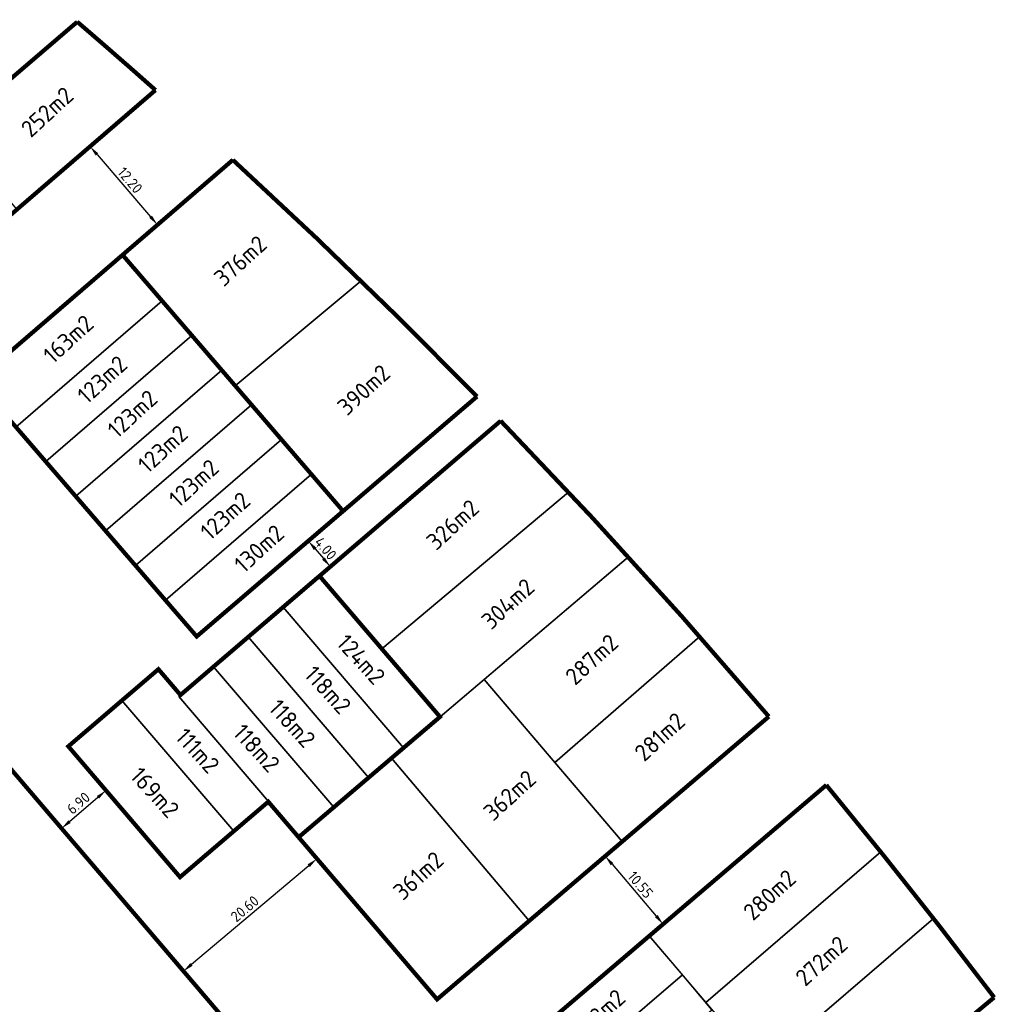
# Model space of a CAD drawing. Header units: metres. Extents: x 104077 to 107207, y 427465 to 428236.
# Tile 5 of 7: x 104482 to 104597, y 428001 to 428117. Entities that reach past the tile are written whole.
import ezdxf

# ---------------------------------------------------------------- set-up
doc = ezdxf.new("R2010")
doc.units = ezdxf.units.M
doc.layers.get('DefPoints').update_dxf_attribs({"color": 211, "lineweight": 18})
for name, color, linetype, lineweight in [('_BPD-AL-T25', 7, 'Continuous', 25), ('_BPD_uitgfite', 170, 'Continuous', 30), ('_GEMEENTE-AL-T25 2.7', 7, 'Continuous', 25), ('_GEMEENTE_uitgifte 2.7', 170, 'Continuous', 30), ('maatvoering', 130, 'Continuous', 30)]:
    doc.layers.add(name, color=color, linetype=linetype, lineweight=lineweight)
for name, color, linetype in [('_BPD_kavels grijs', 8, 'KG-KADASTRAAL'), ('_GEMEENTE_kavels grijs 2.7', 8, 'KG-KADASTRAAL'), ('_Trivire_kavels grijs', 8, 'KG-KADASTRAAL'), ('_Trivire_uitgifte', 170, 'Continuous'), ('_VolkerWessels-AL-T25', 7, 'KG-KADASTRAAL'), ('_VolkerWessels_kavels grijs', 8, 'KG-KADASTRAAL'), ('_VolkerWessels_uitgifte', 170, 'Continuous')]:
    doc.layers.add(name, color=color, linetype=linetype)
doc.styles.add('NLCS-ISO', font='NLCS-ISO.ttf')
doc.styles.add('NLCS-ISO-M500-T25', font='NLCS-ISO.ttf', dxfattribs={"height": 1.25})
doc.linetypes.add('KG-KADASTRAAL', pattern='A,5.5,-2,["K",Standard,S=1.8,R=0,X=0,Y=-0.9],-2,5.5,-2,[5,NLCS.SHX,S=0.75,R=0,X=0,Y=0],-2', length=19)
doc.dimstyles.new('NLCS-M500-T25-PIJL_L2_H1', dxfattribs={"dimscale": 0.5, "dimtxt": 1.25, "dimasz": 2.5, "dimexe": 2, "dimexo": 2, "dimgap": 0.7, "dimtad": 1, "dimzin": 0, "dimdsep": 46, "dimtxsty": 'NLCS-ISO-M500-T25', "dimcen": 2.5, "dimdle": 2, "dimclrd": 256, "dimclre": 256, "dimclrt": 7, "dimadec": 1, "dimazin": 0, "dimtfac": 1, "dimtofl": 0, "dimtmove": 0, "dimatfit": 3, "dimfxl": 2, "dimfxlon": 1, "dimtfill": 1, "dimtfillclr": 256, "dimtolj": 1, "dimtzin": 0, "dimlwd": -1, "dimlwe": -1, "dimarcsym": 0})

# ---------------------------------------------------------------- blocks, each defined once
blk = doc.blocks.new('*D17')
at = {"layer": 'DefPoints', "color": 0, "transparency": 16777216}
for p in [(104490.35, 428101.8), (104498.31, 428092.56), (104498.31, 428092.56)]:
    blk.add_point(p, dxfattribs=at)
at = {"layer": 'maatvoering', "transparency": 16777216}
for p, q in [((104490.35, 428101.8), (104491.11, 428102.45)), ((104491.17, 428100.85), (104497.5, 428093.51)), ((104498.31, 428092.56), (104499.07, 428093.21))]:
    blk.add_line(p, q, dxfattribs=at)
for points in [[(104491.32, 428100.99), (104491.01, 428100.72), (104490.35, 428101.8)], [(104497.65, 428093.64), (104497.34, 428093.37), (104498.31, 428092.56)]]:
    blk.add_solid(points, dxfattribs=at)
at = {"layer": 'maatvoering', "color": 7, "transparency": 16777216, "insert": (104495.07, 428097.82), "char_height": 1.25, "attachment_point": 5, "rotation": 310.7474, "style": 'NLCS-ISO-M500-T25', "bg_fill": 3, "box_fill_scale": 1.1, "bg_fill_color": 256, "bg_fill_true_color": 13158600, "bg_fill_transparency": 0}
blk.add_mtext('\\A1;12.20', dxfattribs=at)
blk = doc.blocks.new('*D38')
at = {"layer": 'DefPoints', "color": 0, "transparency": 16777216}
for p in [(104515.36, 428054.61), (104517.97, 428051.57)]:
    blk.add_point(p, dxfattribs=at)
at = {"layer": 'maatvoering', "transparency": 16777216}
for p, q in [((104516.1, 428055.24), (104516.86, 428055.89)), ((104516.92, 428054.29), (104517.89, 428053.15)), ((104518.71, 428052.2), (104519.47, 428052.85))]:
    blk.add_line(p, q, dxfattribs=at)
for points in [[(104517.08, 428054.43), (104516.76, 428054.16), (104516.1, 428055.24)], [(104518.05, 428053.29), (104517.74, 428053.02), (104518.71, 428052.2)]]:
    blk.add_solid(points, dxfattribs=at)
at = {"layer": 'maatvoering', "color": 7, "transparency": 16777216, "insert": (104518.15, 428054.36), "char_height": 1.25, "attachment_point": 5, "rotation": 310.5675, "style": 'NLCS-ISO-M500-T25', "bg_fill": 3, "box_fill_scale": 1.1, "bg_fill_color": 256, "bg_fill_true_color": 13158600, "bg_fill_transparency": 0}
blk.add_mtext('\\A1;4.00', dxfattribs=at)
at = {"layer": 'DefPoints', "color": 0, "transparency": 16777216}
blk.add_point((104518.71, 428052.2), dxfattribs=at)
blk = doc.blocks.new('*D40')
at = {"layer": 'DefPoints', "color": 0, "transparency": 16777216}
for p in [(104551.52, 428018.36), (104557.98, 428010.01), (104558.36, 428010.33)]:
    blk.add_point(p, dxfattribs=at)
at = {"layer": 'maatvoering', "transparency": 16777216}
for p, q in [((104551.14, 428018.04), (104550.38, 428017.39)), ((104551.95, 428017.09), (104557.17, 428010.96)), ((104557.98, 428010.01), (104557.22, 428009.36))]:
    blk.add_line(p, q, dxfattribs=at)
for points in [[(104552.11, 428017.22), (104551.79, 428016.95), (104551.14, 428018.04)], [(104557.33, 428011.1), (104557.01, 428010.83), (104557.98, 428010.01)]]:
    blk.add_solid(points, dxfattribs=at)
at = {"layer": 'maatvoering', "color": 7, "transparency": 16777216, "insert": (104555.3, 428014.66), "char_height": 1.25, "attachment_point": 5, "rotation": 310.4436, "style": 'NLCS-ISO-M500-T25', "bg_fill": 3, "box_fill_scale": 1.1, "bg_fill_color": 256, "bg_fill_true_color": 13158600, "bg_fill_transparency": 0}
blk.add_mtext('\\A1;10.55', dxfattribs=at)
blk = doc.blocks.new('*D46')
at = {"layer": 'DefPoints', "color": 0, "transparency": 16777216}
for p in [(104514.96, 428020.27), (104499.21, 428006.99), (104501.36, 428004.44)]:
    blk.add_point(p, dxfattribs=at)
at = {"layer": 'maatvoering', "transparency": 16777216}
for p, q in [((104516.47, 428018.48), (104517.75, 428016.95)), ((104516.15, 428016.91), (104502.31, 428005.25)), ((104500.71, 428005.21), (104502, 428003.68))]:
    blk.add_line(p, q, dxfattribs=at)
for points in [[(104516.02, 428017.07), (104516.29, 428016.75), (104517.11, 428017.72)], [(104502.18, 428005.41), (104502.45, 428005.09), (104501.36, 428004.44)]]:
    blk.add_solid(points, dxfattribs=at)
at = {"layer": 'maatvoering', "color": 7, "transparency": 16777216, "insert": (104508.61, 428011.83), "char_height": 1.25, "attachment_point": 5, "rotation": 40.1229, "style": 'NLCS-ISO-M500-T25', "bg_fill": 3, "box_fill_scale": 1.1, "bg_fill_color": 256, "bg_fill_true_color": 13158600, "bg_fill_transparency": 0}
blk.add_mtext('\\A1;20.60', dxfattribs=at)
blk = doc.blocks.new('*D47')
at = {"layer": 'DefPoints', "color": 0, "transparency": 16777216}
for p in [(104492.23, 428025.79), (104492.23, 428025.79), (104486.99, 428021.31)]:
    blk.add_point(p, dxfattribs=at)
at = {"layer": 'maatvoering', "transparency": 16777216}
for p, q in [((104487.94, 428022.12), (104491.28, 428024.98)), ((104492.23, 428025.79), (104492.88, 428025.03)), ((104486.99, 428021.31), (104487.64, 428020.55))]:
    blk.add_line(p, q, dxfattribs=at)
for points in [[(104491.14, 428025.13), (104491.41, 428024.82), (104492.23, 428025.79)], [(104487.8, 428022.28), (104488.07, 428021.96), (104486.99, 428021.31)]]:
    blk.add_solid(points, dxfattribs=at)
at = {"layer": 'maatvoering', "color": 7, "transparency": 16777216, "insert": (104488.97, 428024.29), "char_height": 1.25, "attachment_point": 5, "rotation": 40.5026, "style": 'NLCS-ISO-M500-T25', "bg_fill": 3, "box_fill_scale": 1.1, "bg_fill_color": 256, "bg_fill_true_color": 13158600, "bg_fill_transparency": 0}
blk.add_mtext('\\A1;6.90', dxfattribs=at)

msp = doc.modelspace()

# ---------------------------------------------------------------- linework, layer by layer
at = {"layer": '_BPD_kavels grijs', "ltscale": 0.2, "flags": 128}
for points in [[(104536.015, 428072.286, 0.0065299), (104522.326, 428085.932), (104507.469, 428073.565), (104520.213, 428058.758), (104536.015, 428072.286, 0.0065299)], [(104553.88, 428053.348, 0.0035185), (104546.814, 428060.999), (104524.783, 428042.501), (104531.648, 428034.476), (104553.88, 428053.348, 0.0035185)], [(104562.299, 428043.944, 0.004264), (104553.88, 428053.348), (104536.849, 428038.891), (104545.196, 428029.1), (104562.299, 428043.944, 0.004264)], [(104570.461, 428034.509, 0.0042146), (104562.299, 428043.944), (104545.196, 428029.1), (104553.159, 428019.761), (104570.461, 428034.509, 0.0042146)], [(104589.904, 428010.661, 0.0033955), (104583.662, 428018.539), (104563.022, 428000.744), (104569.483, 427993.117), (104589.904, 428010.661, 0.0033955)], [(104597.052, 428001.36, 0.0039626), (104589.904, 428010.661), (104569.483, 427993.117), (104576.774, 427984.51), (104597.052, 428001.36, 0.0039626)]]:
    msp.add_lwpolyline(points, format="xyb", close=True, dxfattribs=at)
for points in [[(104560.248, 428004.018), (104556.35, 428008.619), (104539.033, 427993.857), (104543.039, 427989.214), (104560.248, 428004.018)], [(104563.739, 427999.898), (104560.248, 428004.018), (104543.039, 427989.214), (104546.566, 427985.125), (104563.739, 427999.898)]]:
    msp.add_lwpolyline(points, close=True, dxfattribs=at)
at = {"layer": '_BPD_uitgfite', "const_width": 0.5, "flags": 128}
for points in [[(104494.183, 428089.001), (104520.213, 428058.758), (104536.015, 428072.286, 0.0135589), (104507.2, 428100.216)], [(104514.962, 428020.268), (104531.305, 428001.133), (104570.461, 428034.509, 0.0159215), (104538.808, 428069.412), (104517.424, 428051.105), (104531.647, 428034.477)], [(104597.052, 428001.36, 0.0107941), (104577.239, 428026.424), (104539.033, 427993.857), (104559.488, 427970.145), (104597.052, 428001.36)]]:
    msp.add_lwpolyline(points, format="xyb", close=True, dxfattribs=at)
at = {"layer": '_Trivire_uitgifte', "const_width": 0.5, "flags": 128}
msp.add_lwpolyline([(104483.943, 427961.747), (104447.836, 428004.012), (104478.825, 428030.871), (104515.133, 427988.334)], close=True, dxfattribs=at)
at = {"layer": '_VolkerWessels_kavels grijs', "ltscale": 0.2, "flags": 128}
for points in [[(104498.85, 428083.579), (104494.183, 428089.001), (104476.908, 428074.117), (104481.596, 428068.686), (104498.85, 428083.579)], [(104502.372, 428079.486), (104498.85, 428083.579), (104481.596, 428068.686), (104485.125, 428064.598), (104502.372, 428079.486)], [(104505.895, 428075.393), (104502.372, 428079.486), (104485.125, 428064.598), (104488.653, 428060.51), (104505.895, 428075.393)], [(104509.418, 428071.3), (104505.895, 428075.393), (104488.653, 428060.51), (104492.182, 428056.422), (104509.418, 428071.3)], [(104512.94, 428067.207), (104509.418, 428071.3), (104492.182, 428056.422), (104495.71, 428052.335), (104512.94, 428067.207)], [(104513.125, 428047.424), (104509.023, 428043.912), (104523.227, 428027.306), (104527.338, 428030.807), (104513.125, 428047.424)], [(104509.023, 428043.912), (104504.921, 428040.4), (104519.115, 428023.805), (104523.227, 428027.306), (104509.023, 428043.912)], [(104500.819, 428036.888), (104501.017, 428037.057), (104498.417, 428040.096), (104494.117, 428036.415), (104507.318, 428020.982), (104511.385, 428024.456), (104511.424, 428024.489), (104500.819, 428036.888)]]:
    msp.add_lwpolyline(points, close=True, dxfattribs=at)
at = {"layer": '_VolkerWessels_uitgifte', "const_width": 0.5, "flags": 128}
for points in [[(104476.908, 428074.117), (104502.934, 428043.966), (104520.213, 428058.758), (104494.183, 428089.001)], [(104498.417, 428040.096), (104501.017, 428037.057), (104517.424, 428051.105), (104531.647, 428034.477), (104514.962, 428020.268), (104511.385, 428024.456), (104500.967, 428015.558), (104487.784, 428030.993)]]:
    msp.add_lwpolyline(points, close=True, dxfattribs=at)

# ---------------------------------------------------------------- texts
at = {"layer": '_BPD-AL-T25', "char_height": 2, "width": 14.51984, "attachment_point": 1, "rotation": 42.54287, "style": 'NLCS-ISO'}
for s, insert in [('\\A1;376m2', (104504.781, 428086.618)), ('\\A1;390m2', (104519.337, 428071.395)), ('\\A1;326m2', (104529.847, 428055.491)), ('\\A1;304m2', (104536.344, 428046.129)), ('\\A1;287m2', (104546.241, 428039.561)), ('\\A1;281m2', (104554.402, 428030.56)), ('\\A1;362m2', (104536.573, 428023.539)), ('\\A1;361m2', (104525.92, 428014.177)), ('\\A1;280m2', (104567.236, 428011.782)), ('\\A1;272m2', (104573.399, 428004.027)), ('\\A1;138m2', (104547.323, 427997.876))]:
    msp.add_mtext(s, dxfattribs=dict(at, insert=insert))
at = {"layer": '_GEMEENTE-AL-T25 2.7', "insert": (104482.005, 428104.217), "char_height": 2, "width": 14.51984, "attachment_point": 1, "rotation": 42.54287, "style": 'NLCS-ISO'}
msp.add_mtext('\\A1;252m2', dxfattribs=at)
at = {"layer": '_VolkerWessels-AL-T25', "char_height": 2, "width": 14.51984, "attachment_point": 1, "style": 'NLCS-ISO'}
for s, insert, rotation in [('\\A1;163m2', (104484.615, 428077.504), 42.54287), ('\\A1;123m2', (104488.642, 428072.757), 42.54287), ('\\A1;123m2', (104492.201, 428068.706), 42.54287), ('\\A1;123m2', (104495.791, 428064.562), 42.54287), ('\\A1;123m2', (104499.45, 428060.529), 42.54287), ('\\A1;123m2', (104503.163, 428056.664), 42.54287), ('\\A1;130m2', (104507.156, 428052.798), 42.54287), ('\\A1;124m2', (104520.766, 428044.431), 312.54287), ('\\A1;118m2', (104516.963, 428040.713), 312.54287), ('\\A1;118m2', (104512.756, 428036.751), 312.54287), ('\\A1;118m2', (104508.549, 428033.841), 312.54287), ('\\A1;111m2', (104501.753, 428033.355), 312.54287), ('\\A1;169m2', (104496.414, 428028.747), 312.54287)]:
    msp.add_mtext(s, dxfattribs=dict(at, insert=insert, rotation=rotation))

# ---------------------------------------------------------------- next in the draw order: dimensions: what is measured, and where the dimension line sits
at = {"layer": 'maatvoering'}
for p1, p2, distance, picture, middle in [((104490.35, 428101.801), (104498.313, 428092.559), 0, '*D17', (104495.07, 428097.816)), ((104486.986, 428021.31), (104492.229, 428025.788), 0, '*D47', (104488.974, 428024.29)), ((104514.962, 428020.267), (104499.208, 428006.991), 3.334, '*D46', (104508.605, 428011.825)), ((104551.516, 428018.36), (104558.36, 428010.331), -0.493, '*D40', (104555.304, 428014.658))]:
    dim = msp.add_aligned_dim(p1=p1, p2=p2, distance=distance, dimstyle='NLCS-M500-T25-PIJL_L2_H1', dxfattribs=at)
    dim.commit()
    dim.dimension.update_dxf_attribs({"geometry": picture, "text_midpoint": middle})
dim = msp.add_linear_dim(base=(104518.707, 428052.202), p1=(104515.364, 428054.608), p2=(104517.966, 428051.568), angle=310.56755, dimstyle='NLCS-M500-T25-PIJL_L2_H1', dxfattribs=at)
dim.commit()
dim.dimension.update_dxf_attribs({"geometry": '*D38', "text_midpoint": (104517.406, 428053.722), "dimtype": 161})

# ---------------------------------------------------------------- next in the draw order: linework, layer by layer
at = {"layer": '_BPD_kavels grijs', "ltscale": 0.2, "flags": 128}
for points in [[(104522.326, 428085.932, 0.0070284), (104507.2, 428100.216), (104494.183, 428089.001), (104507.469, 428073.565), (104522.326, 428085.932, 0.0070284)], [(104546.814, 428060.999, 0.0039231), (104538.808, 428069.412), (104517.424, 428051.105), (104524.783, 428042.501), (104546.814, 428060.999, 0.0039231)], [(104583.662, 428018.539, 0.0034356), (104577.239, 428026.424), (104556.35, 428008.619), (104563.022, 428000.744), (104583.662, 428018.539, 0.0034356)]]:
    msp.add_lwpolyline(points, format="xyb", close=True, dxfattribs=at)
for points in [[(104536.849, 428038.891), (104531.648, 428034.476), (104531.647, 428034.477), (104525.929, 428029.607), (104542.159, 428010.385), (104553.159, 428019.761), (104536.849, 428038.891)], [(104525.929, 428029.607), (104514.962, 428020.268), (104531.305, 428001.133), (104542.159, 428010.385), (104525.929, 428029.607)]]:
    msp.add_lwpolyline(points, close=True, dxfattribs=at)
at = {"layer": '_GEMEENTE_kavels grijs 2.7', "ltscale": 0.2}
msp.add_lwpolyline([(104498.073, 428108.456, 0.0041405), (104488.841, 428116.517), (104488.488, 428116.216), (104475.496, 428105.087), (104473.753, 428103.612), (104481.706, 428094.354), (104498.073, 428108.456, 0.0041405)], format="xyb", close=True, dxfattribs=at)
at = {"layer": '_GEMEENTE_uitgifte 2.7', "const_width": 0.5, "flags": 128}
msp.add_lwpolyline([(104461.526, 428093.29), (104465.129, 428096.306), (104470.491, 428100.853), (104475.496, 428105.087), (104488.488, 428116.216), (104488.841, 428116.517, -0.0041405), (104498.073, 428108.456), (104469.585, 428083.91)], format="xyb", close=True, dxfattribs=at)
at = {"layer": '_Trivire_kavels grijs', "ltscale": 0.2, "flags": 128}
msp.add_lwpolyline([(104483.943, 427961.747), (104515.133, 427988.334), (104478.825, 428030.871), (104447.836, 428004.012)], close=True, dxfattribs=at)
at = {"layer": '_VolkerWessels_kavels grijs', "ltscale": 0.2, "flags": 128}
for points in [[(104516.463, 428063.115), (104512.94, 428067.207), (104495.71, 428052.335), (104499.239, 428048.247), (104516.463, 428063.115)], [(104520.213, 428058.758), (104516.463, 428063.115), (104499.239, 428048.247), (104502.934, 428043.966), (104520.213, 428058.758)], [(104517.424, 428051.105), (104513.125, 428047.424), (104527.338, 428030.807), (104531.647, 428034.477), (104517.424, 428051.105)], [(104504.921, 428040.4), (104501.017, 428037.057), (104500.819, 428036.888), (104511.424, 428024.489), (104511.385, 428024.456), (104514.962, 428020.268), (104519.115, 428023.805), (104504.921, 428040.4)], [(104494.117, 428036.415), (104487.784, 428030.993), (104500.967, 428015.558), (104507.318, 428020.982), (104494.117, 428036.415)]]:
    msp.add_lwpolyline(points, close=True, dxfattribs=at)

doc.saveas('drawing.dxf')
